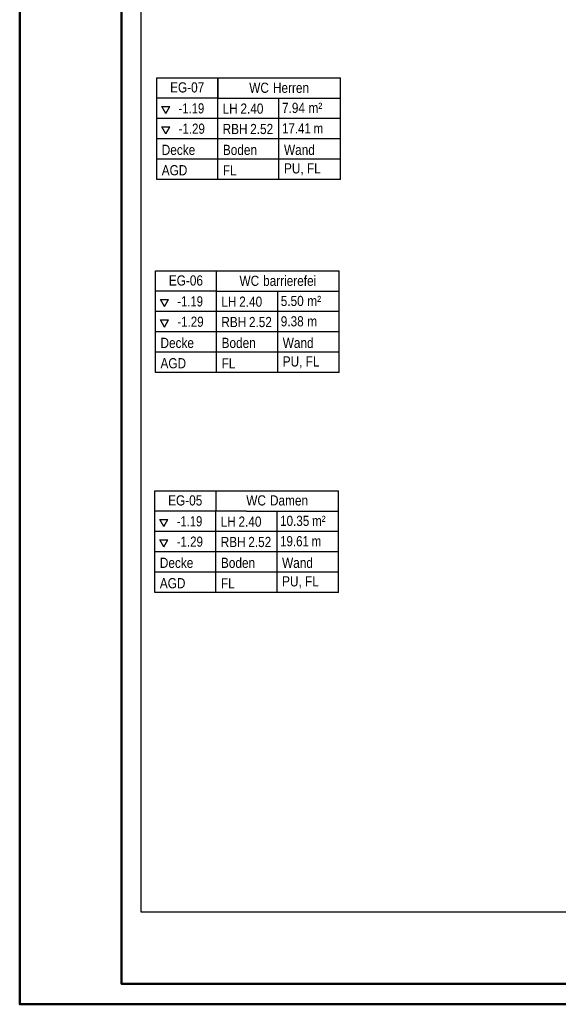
# Model space of a CAD drawing. Extents: x -357 to 533, y -64 to 530.
# Tile 1 of 135: x -357 to -225, y -64 to 178. Entities that reach past the tile are written whole.
import ezdxf

# ---------------------------------------------------------------- set-up
doc = ezdxf.new("R2010")
doc.units = 0
doc.layers.get('0').update_dxf_attribs({"lineweight": 35})
doc.layers.add('5_EG-RAUM', color=7, linetype='Continuous', lineweight=25)
doc.layers.add('PLAN_5-102A Grundriss EG', color=7, linetype='Continuous', lineweight=25)
doc.layers.add('Rahmen', color=7, linetype='Continuous', lineweight=35, true_color=0x009900)
doc.styles.get("Standard").update_dxf_attribs({"font": 'arial.ttf'})

# ---------------------------------------------------------------- blocks, each defined once
blk = doc.blocks.new('Referenz-A06HSW74NL', base_point=(-327.48, -41.15))
at = {"layer": '5_EG-RAUM', "color": 0, "lineweight": -2}
for p, q in [((-323.59, 158.64), (-323.59, 163.64)), ((-323.59, 163.64), (-308.59, 163.64)), ((-308.59, 158.64), (-308.59, 163.64)), ((-308.59, 163.64), (-308.59, 158.64)), ((-308.59, 163.64), (-278.49, 163.64)), ((-278.49, 138.64), (-278.49, 163.64)), ((-323.59, 138.64), (-323.59, 158.64)), ((-308.59, 158.64), (-323.59, 158.64)), ((-308.59, 138.64), (-308.59, 158.64)), ((-308.59, 158.64), (-278.49, 158.64)), ((-293.59, 138.64), (-293.59, 158.64)), ((-321.36, 154.83), (-322.36, 156.56)), ((-322.36, 156.56), (-320.36, 156.56)), ((-321.36, 154.83), (-320.36, 156.56)), ((-278.49, 153.64), (-323.59, 153.64)), ((-321.36, 149.83), (-322.36, 151.56)), ((-322.36, 151.56), (-320.36, 151.56)), ((-321.36, 149.83), (-320.36, 151.56)), ((-278.49, 148.64), (-323.59, 148.64)), ((-278.49, 143.64), (-323.59, 143.64)), ((-278.49, 138.64), (-323.59, 138.64)), ((-323.9, 111.24), (-323.9, 116.24)), ((-323.9, 116.24), (-308.9, 116.24)), ((-308.9, 116.24), (-278.8, 116.24)), ((-308.9, 111.24), (-308.9, 116.24)), ((-278.8, 91.24), (-278.8, 116.24)), ((-323.9, 91.24), (-323.9, 111.24)), ((-308.9, 111.24), (-323.9, 111.24)), ((-308.9, 91.24), (-308.9, 111.24)), ((-308.9, 111.24), (-278.8, 111.24)), ((-293.9, 91.24), (-293.9, 111.24)), ((-321.67, 107.43), (-322.67, 109.16)), ((-322.67, 109.16), (-320.67, 109.16)), ((-321.67, 107.43), (-320.67, 109.16)), ((-278.8, 106.24), (-323.9, 106.24)), ((-321.67, 102.43), (-322.67, 104.16)), ((-322.67, 104.16), (-320.67, 104.16)), ((-321.67, 102.43), (-320.67, 104.16)), ((-278.8, 101.24), (-323.9, 101.24)), ((-278.8, 96.24), (-323.9, 96.24)), ((-278.8, 91.24), (-323.9, 91.24)), ((-324.07, 57.23), (-324.07, 62.23)), ((-324.07, 62.23), (-309.07, 62.23)), ((-309.07, 62.23), (-309.07, 57.23)), ((-309.07, 62.23), (-278.97, 62.23)), ((-278.97, 37.23), (-278.97, 62.23)), ((-324.07, 37.23), (-324.07, 57.23)), ((-301.57, 57.23), (-324.07, 57.23)), ((-309.07, 37.23), (-309.07, 57.23)), ((-301.57, 57.23), (-278.97, 57.23)), ((-294.07, 37.23), (-294.07, 57.23)), ((-321.83, 53.42), (-322.83, 55.15)), ((-322.83, 55.15), (-320.83, 55.15)), ((-321.83, 53.42), (-320.83, 55.15)), ((-278.97, 52.23), (-324.07, 52.23)), ((-321.83, 48.42), (-322.83, 50.15)), ((-322.83, 50.15), (-320.83, 50.15)), ((-321.83, 48.42), (-320.83, 50.15)), ((-278.97, 47.23), (-324.07, 47.23)), ((-278.97, 42.23), (-324.07, 42.23)), ((-278.97, 37.23), (-324.07, 37.23))]:
    blk.add_line(p, q, dxfattribs=at)
at = {"layer": 'PLAN_5-102A Grundriss EG', "color": 0, "lineweight": -2}
for p, q in [((-327.48, 525.11), (-327.48, -41.15)), ((-327.48, -41.15), (308.52, -41.15))]:
    blk.add_line(p, q, dxfattribs=at)
at = {"layer": '5_EG-RAUM', "color": 0, "lineweight": -2, "char_height": 2.5, "attachment_point": 1}
for s, insert in [('{\\W0.83;\\fArial;EG-07}', (-320.31, 162.52)), ('{\\W0.83;\\fArial;WC}', (-300.89, 162.43)), ('{\\W0.83;\\fArial;Herren}', (-295.07, 162.43)), ('{\\W0.79;\\fArial;-1.19}', (-318.23, 157.38)), ('{\\W0.83;\\fArial;LH}', (-307.43, 157.31)), ('{\\W0.83;\\fArial;2.40}', (-303.05, 157.31)), ('{\\W0.83;\\fArial;7.94}', (-292.85, 157.49)), ('{\\W0.83;\\fArial;m²}', (-286.35, 157.49)), ('{\\W0.81;\\fArial;-1.29}', (-318.23, 152.38)), ('{\\W0.83;\\fArial;2.52}', (-300.66, 152.31)), ('{\\W0.81;\\fArial;17.41}', (-292.85, 152.45)), ('{\\W0.83;\\fArial;RBH}', (-307.43, 152.31)), ('{\\W0.81;\\fArial;m}', (-285.1, 152.45)), ('{\\W0.83;\\fArial;Decke}', (-322.36, 147.18)), ('{\\W0.83;\\fArial;Boden}', (-307.36, 147.18)), ('{\\W0.83;\\fArial;Wand}', (-292.36, 147.18)), ('{\\W0.83;\\fArial;AGD}', (-322.36, 142.18)), ('{\\W0.83;\\fArial;FL}', (-307.36, 142.14)), ('{\\W0.83;\\fArial;PU,}', (-292.36, 142.64)), ('{\\W0.83;\\fArial;FL}', (-286.72, 142.64)), ('{\\W0.83;\\fArial;EG-06}', (-320.62, 115.11)), ('{\\W0.83;\\fArial;WC}', (-303.28, 115.03)), ('{\\W0.83;\\fArial;barrierefei}', (-297.49, 115.03)), ('{\\W0.79;\\fArial;-1.19}', (-318.54, 109.98)), ('{\\W0.83;\\fArial;LH}', (-307.74, 109.9)), ('{\\W0.83;\\fArial;2.40}', (-303.36, 109.9)), ('{\\W0.83;\\fArial;5.50}', (-293.16, 110.08)), ('{\\W0.83;\\fArial;m²}', (-286.64, 110.08)), ('{\\W0.81;\\fArial;-1.29}', (-318.54, 104.98)), ('{\\W0.83;\\fArial;RBH}', (-307.74, 104.9)), ('{\\W0.83;\\fArial;2.52}', (-300.97, 104.9)), ('{\\W0.83;\\fArial;9.38}', (-293.16, 105.08)), ('{\\W0.83;\\fArial;m}', (-286.64, 105.08)), ('{\\W0.83;\\fArial;Decke}', (-322.67, 99.78)), ('{\\W0.83;\\fArial;Boden}', (-307.67, 99.78)), ('{\\W0.83;\\fArial;Wand}', (-292.67, 99.78)), ('{\\W0.83;\\fArial;AGD}', (-322.67, 94.78)), ('{\\W0.83;\\fArial;FL}', (-307.67, 94.74)), ('{\\W0.83;\\fArial;PU,}', (-292.67, 95.23)), ('{\\W0.83;\\fArial;FL}', (-287.03, 95.23)), ('{\\W0.83;\\fArial;EG-05}', (-320.79, 61.1)), ('{\\W0.83;\\fArial;WC}', (-301.62, 61.1)), ('{\\W0.83;\\fArial;Damen}', (-295.8, 61.1)), ('{\\W0.79;\\fArial;-1.19}', (-318.7, 55.97)), ('{\\W0.83;\\fArial;LH}', (-307.9, 55.89)), ('{\\W0.83;\\fArial;2.40}', (-303.53, 55.89)), ('{\\W0.82;\\fArial;10.35}', (-293.32, 56.08)), ('{\\W0.82;\\fArial;m²}', (-285.48, 56.08)), ('{\\W0.81;\\fArial;-1.29}', (-318.7, 50.97)), ('{\\W0.83;\\fArial;RBH}', (-307.9, 50.89)), ('{\\W0.83;\\fArial;2.52}', (-301.13, 50.89)), ('{\\W0.81;\\fArial;19.61}', (-293.32, 51.08)), ('{\\W0.81;\\fArial;m}', (-285.58, 51.08)), ('{\\W0.83;\\fArial;Decke}', (-322.83, 45.77)), ('{\\W0.83;\\fArial;Boden}', (-307.83, 45.77)), ('{\\W0.83;\\fArial;Wand}', (-292.83, 45.77)), ('{\\W0.83;\\fArial;PU,}', (-292.83, 41.23)), ('{\\W0.83;\\fArial;FL}', (-287.19, 41.23)), ('{\\W0.83;\\fArial;AGD}', (-322.83, 40.77)), ('{\\W0.83;\\fArial;FL}', (-307.83, 40.73))]:
    blk.add_mtext(s, dxfattribs=dict(at, insert=insert))

msp = doc.modelspace()

# ---------------------------------------------------------------- linework, layer by layer
at = {"layer": 'Rahmen', "lineweight": 50, "ltscale": 0.5}
for points in [[(532.77, -63.89), (532.77, 530.11), (-357.23, 530.11), (-357.23, -63.89), (182.77, -63.89), (432.77, -63.89), (532.77, -63.89)], [(527.77, -58.89), (527.77, 525.11), (-332.23, 525.11), (-332.23, -58.89), (177.77, -58.89), (427.77, -58.89), (527.77, -58.89)]]:
    msp.add_lwpolyline(points, close=True, dxfattribs=at)

# ---------------------------------------------------------------- block references
at = {"color": 251, "lineweight": 25, "ltscale": 0.25, "true_color": 0x585858}
msp.add_blockref('Referenz-A06HSW74NL', (-327.48, -41.15), dxfattribs=at)

doc.saveas('drawing.dxf')
